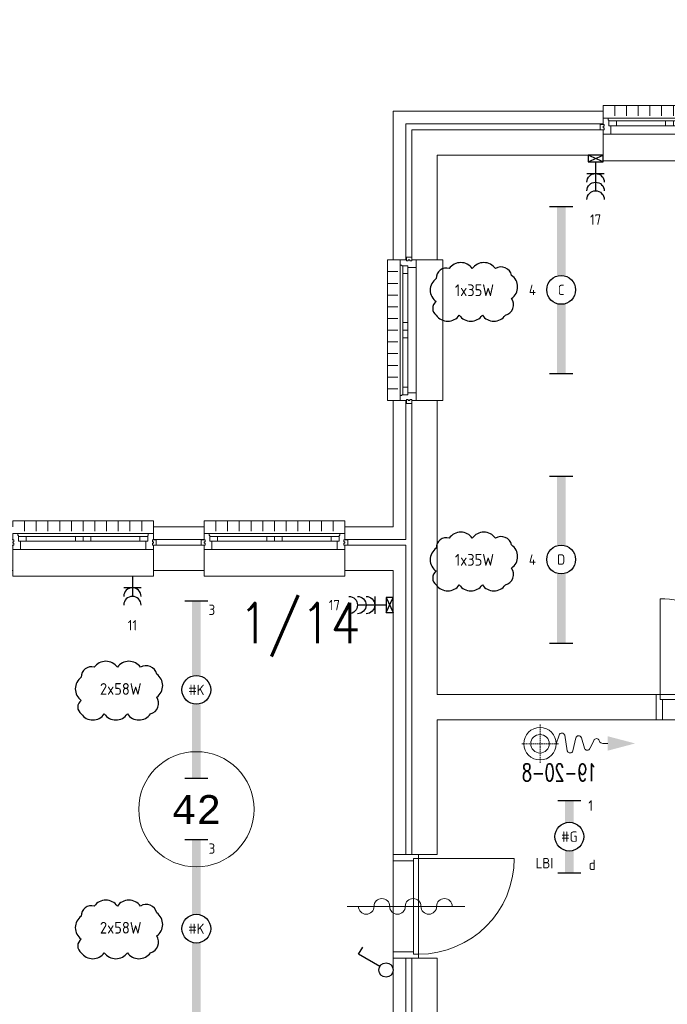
# Model space of a CAD drawing. Extents: x 1776 to 84138, y 13023 to 41651.
# Tile 20 of 21: x 70083 to 75701, y 26304 to 34849. Entities that reach past the tile are written whole.
import ezdxf
from ezdxf.enums import TextEntityAlignment as Align
from ezdxf.xclip import XClip

# ---------------------------------------------------------------- set-up
doc = ezdxf.new("R2010")
doc.units = 0
doc.header["$LTSCALE"] = 50
doc.header["$XCLIPFRAME"] = 0
doc.linetypes.add('Xref-1e26$0$HIDDEN', pattern=[0.375, 0.25, -0.125])
doc.layers.get('0').update_dxf_attribs({"linetype": 'CONTINUOUS'})
for name, color, linetype in [('EL6222--', 3, 'CONTINUOUS'), ('EL6311--', 3, 'CONTINUOUS'), ('Revisiewolk', 1, 'CONTINUOUS'), ('Xref', 8, 'CONTINUOUS'), ('Xref-1e26$0$AL$1A---_ALGEMEEN', 8, 'CONTINUOUS'), ('Xref-1e26$0$AT$1A---_TEKST035', 8, 'CONTINUOUS'), ('Xref-1e26$0$AT$1A---_TEKST050', 8, 'CONTINUOUS'), ('Xref-1e26$0$AT$1A---_TEKST070', 8, 'CONTINUOUS'), ('Xref-1e26$0$EL6131--_WG', 3, 'CONTINUOUS')]:
    doc.layers.add(name, color=color, linetype=linetype)
doc.styles.add('buro-018', font='Isocp.shx', dxfattribs={"height": 90})
doc.styles.add('Xref-1e26$0$MONOTXT', font='MONOTXT')
doc.styles.add('Xref-1e26$0$ROMANS', font='ROMANS')

# ---------------------------------------------------------------- blocks, each defined once
blk = doc.blocks.new('111304B')
at = {"color": 0, "linetype": 'Continuous'}
for p, q in [((0, 1), (0, 6)), ((-1.5, 3), (1.5, 3))]:
    blk.add_line(p, q, dxfattribs=at)
for centre in [(0, 7.5), (0, 6), (0, 4.5)]:
    blk.add_arc(centre, 1.5, 180, 0, dxfattribs=at)
at = {"color": 0, "linetype": 'Continuous', "style": 'buro-018'}
for tag, p in [('E_GKAST', (0, 13)), ('E_GROEP', (0, 10)), ('E_SGROEP', (4.5, 10))]:
    blk.add_attdef(tag, text='', height=1.8, dxfattribs=at).set_placement(p, align=Align.MIDDLE)
at = {"color": 0, "linetype": 'Continuous', "style": 'buro-018', "flags": 1}
for tag, p in [('E_VERMCODE', (13, 10)), ('E_MATCODE', (0, 0))]:
    blk.add_attdef(tag, text='', height=1.8, dxfattribs=at).set_placement(p, align=Align.MIDDLE)
blk = doc.blocks.new('*O83')
at = {"layer": 'Xref-1e26$0$AL$1A---_ALGEMEEN', "color": 0, "linetype": 'Continuous', "lineweight": 0}
for p, q in [((-508.33, 240), (-508.33, 150)), ((-406.66, 240), (-406.66, 150)), ((-305, 240), (-305, 150)), ((-203.33, 240), (-203.33, 150)), ((-101.66, 240), (-101.66, 150)), ((0, 240), (0, 150)), ((101.66, 240), (101.66, 150)), ((203.33, 240), (203.33, 150)), ((305, 240), (305, 150)), ((406.66, 240), (406.66, 150)), ((508.33, 240), (508.33, 150)), ((-565.5, 130), (565.5, 130)), ((-493, 106), (-67, 106)), ((67, 106), (493, 106)), ((-493, 63), (-67, 63)), ((67, 63), (493, 63)), ((-543, -9), (543, -9))]:
    blk.add_line(p, q, dxfattribs=at)
for points in [[(-610, 190), (-610, 240), (610, 240), (610, 190)], [(-610, -190), (-610, -240), (610, -240), (610, -190)]]:
    blk.add_lwpolyline(points, dxfattribs=at)
for points in [[(-610, -9), (-545.15, -9), (-543, -6.86), (-543, 63), (-560, 63), (-560, 114), (-565.5, 114), (-565.5, 127.78), (-567.72, 130), (-610, 130), (-610, 76), (-601, 76), (-601, 60), (-610, 60), (-610, 46), (-601, 46), (-601, 30), (-610, 30)], [(-560, 106), (-493, 106), (-493, 63), (-560, 63)], [(-67, 106), (0, 106), (0, 63), (-67, 63)], [(67, 106), (0, 106), (0, 63), (67, 63)], [(560, 106), (493, 106), (493, 63), (560, 63)], [(610, -9), (545.15, -9), (543, -6.86), (543, 63), (560, 63), (560, 114), (565.5, 114), (565.5, 127.78), (567.72, 130), (610, 130), (610, 76), (601, 76), (601, 60), (610, 60), (610, 46), (601, 46), (601, 30), (610, 30)], [(-635, 30), (-601, 30), (-601, 46), (-610, 46), (-610, 60), (-601, 60), (-601, 76), (-635, 76)], [(635, 30), (601, 30), (601, 46), (610, 46), (610, 60), (601, 60), (601, 76), (635, 76)]]:
    blk.add_lwpolyline(points, close=True, dxfattribs=at)
blk = doc.blocks.new('*O91')
at = {"layer": 'Xref-1e26$0$AL$1A---_ALGEMEEN', "color": 0, "linetype": 'Continuous', "lineweight": 0}
for p, q in [((-508.33, 240), (-508.33, 150)), ((-406.66, 240), (-406.66, 150)), ((-305, 240), (-305, 150)), ((-203.33, 240), (-203.33, 150)), ((-101.66, 240), (-101.66, 150)), ((0, 240), (0, 150)), ((101.66, 240), (101.66, 150)), ((203.33, 240), (203.33, 150)), ((305, 240), (305, 150)), ((406.66, 240), (406.66, 150)), ((508.33, 240), (508.33, 150)), ((-565.5, 130), (565.5, 130)), ((-493, 106), (-67, 106)), ((67, 106), (493, 106)), ((-493, 63), (-67, 63)), ((67, 63), (493, 63)), ((-543, -9), (543, -9))]:
    blk.add_line(p, q, dxfattribs=at)
for points in [[(-610, 190), (-610, 240), (610, 240), (610, 190)], [(-610, -190), (-610, -240), (610, -240), (610, -190)]]:
    blk.add_lwpolyline(points, dxfattribs=at)
for points in [[(-610, -9), (-545.15, -9), (-543, -6.86), (-543, 63), (-560, 63), (-560, 114), (-565.5, 114), (-565.5, 127.78), (-567.72, 130), (-610, 130), (-610, 76), (-601, 76), (-601, 60), (-610, 60), (-610, 46), (-601, 46), (-601, 30), (-610, 30)], [(-560, 106), (-493, 106), (-493, 63), (-560, 63)], [(-67, 106), (0, 106), (0, 63), (-67, 63)], [(67, 106), (0, 106), (0, 63), (67, 63)], [(560, 106), (493, 106), (493, 63), (560, 63)], [(610, -9), (545.15, -9), (543, -6.86), (543, 63), (560, 63), (560, 114), (565.5, 114), (565.5, 127.78), (567.72, 130), (610, 130), (610, 76), (601, 76), (601, 60), (610, 60), (610, 46), (601, 46), (601, 30), (610, 30)], [(-635, 30), (-601, 30), (-601, 46), (-610, 46), (-610, 60), (-601, 60), (-601, 76), (-635, 76)], [(635, 30), (601, 30), (601, 46), (610, 46), (610, 60), (601, 60), (601, 76), (635, 76)]]:
    blk.add_lwpolyline(points, close=True, dxfattribs=at)
blk = doc.blocks.new('*O92')
at = {"layer": 'Xref-1e26$0$AL$1A---_ALGEMEEN', "color": 0, "linetype": 'Continuous', "lineweight": 0}
for p, q in [((-508.33, 240), (-508.33, 150)), ((-406.66, 240), (-406.66, 150)), ((-305, 240), (-305, 150)), ((-203.33, 240), (-203.33, 150)), ((-101.66, 240), (-101.66, 150)), ((0, 240), (0, 150)), ((101.66, 240), (101.66, 150)), ((203.33, 240), (203.33, 150)), ((305, 240), (305, 150)), ((406.66, 240), (406.66, 150)), ((508.33, 240), (508.33, 150)), ((-565.5, 130), (565.5, 130)), ((-493, 106), (-67, 106)), ((67, 106), (493, 106)), ((-493, 63), (-67, 63)), ((67, 63), (493, 63)), ((-543, -9), (543, -9))]:
    blk.add_line(p, q, dxfattribs=at)
for points in [[(-610, 190), (-610, 240), (610, 240), (610, 190)], [(-610, -190), (-610, -240), (610, -240), (610, -190)]]:
    blk.add_lwpolyline(points, dxfattribs=at)
for points in [[(-610, -9), (-545.15, -9), (-543, -6.86), (-543, 63), (-560, 63), (-560, 114), (-565.5, 114), (-565.5, 127.78), (-567.72, 130), (-610, 130), (-610, 76), (-601, 76), (-601, 60), (-610, 60), (-610, 46), (-601, 46), (-601, 30), (-610, 30)], [(-560, 106), (-493, 106), (-493, 63), (-560, 63)], [(-67, 106), (0, 106), (0, 63), (-67, 63)], [(67, 106), (0, 106), (0, 63), (67, 63)], [(560, 106), (493, 106), (493, 63), (560, 63)], [(610, -9), (545.15, -9), (543, -6.86), (543, 63), (560, 63), (560, 114), (565.5, 114), (565.5, 127.78), (567.72, 130), (610, 130), (610, 76), (601, 76), (601, 60), (610, 60), (610, 46), (601, 46), (601, 30), (610, 30)], [(-635, 30), (-601, 30), (-601, 46), (-610, 46), (-610, 60), (-601, 60), (-601, 76), (-635, 76)], [(635, 30), (601, 30), (601, 46), (610, 46), (610, 60), (601, 60), (601, 76), (635, 76)]]:
    blk.add_lwpolyline(points, close=True, dxfattribs=at)
blk = doc.blocks.new('*O94')
at = {"layer": 'Xref-1e26$0$AL$1A---_ALGEMEEN', "color": 0, "linetype": 'Continuous', "lineweight": 0}
for p, q in [((-130, 565.5), (-130, -565.5)), ((9, 543), (9, -543)), ((-240, 508.33), (-150, 508.33)), ((-106, 493), (-106, 67)), ((-63, 493), (-63, 67)), ((-240, 406.66), (-150, 406.66)), ((-240, 305), (-150, 305)), ((-240, 203.33), (-150, 203.33)), ((-240, 101.66), (-150, 101.66)), ((-240, 0), (-150, 0)), ((-106, -67), (-106, -493)), ((-63, -67), (-63, -493)), ((-240, -101.66), (-150, -101.66)), ((-240, -203.33), (-150, -203.33)), ((-240, -305), (-150, -305)), ((-240, -406.66), (-150, -406.66)), ((-240, -508.33), (-150, -508.33))]:
    blk.add_line(p, q, dxfattribs=at)
for points in [[(-190, 610), (-240, 610), (-240, -610), (-190, -610)], [(190, 610), (240, 610), (240, -610), (190, -610)]]:
    blk.add_lwpolyline(points, dxfattribs=at)
for points in [[(9, 610), (9, 545.15), (6.86, 543), (-63, 543), (-63, 560), (-114, 560), (-114, 565.5), (-127.78, 565.5), (-130, 567.72), (-130, 610), (-76, 610), (-76, 601), (-60, 601), (-60, 610), (-46, 610), (-46, 601), (-30, 601), (-30, 610)], [(-30, 635), (-30, 601), (-46, 601), (-46, 610), (-60, 610), (-60, 601), (-76, 601), (-76, 635)], [(-106, 560), (-106, 493), (-63, 493), (-63, 560)], [(-106, 67), (-106, 0), (-63, 0), (-63, 67)], [(-106, -67), (-106, 0), (-63, 0), (-63, -67)], [(-106, -560), (-106, -493), (-63, -493), (-63, -560)], [(9, -610), (9, -545.15), (6.86, -543), (-63, -543), (-63, -560), (-114, -560), (-114, -565.5), (-127.78, -565.5), (-130, -567.72), (-130, -610), (-76, -610), (-76, -601), (-60, -601), (-60, -610), (-46, -610), (-46, -601), (-30, -601), (-30, -610)], [(-30, -635), (-30, -601), (-46, -601), (-46, -610), (-60, -610), (-60, -601), (-76, -601), (-76, -635)]]:
    blk.add_lwpolyline(points, close=True, dxfattribs=at)
blk = doc.blocks.new('Xref-1e26$0$ED0831')
at = {"layer": 'Xref-1e26$0$AL$1A---_ALGEMEEN', "color": 0, "linetype": 'Continuous', "lineweight": 0}
for p, q in [((450, -400), (450, 620)), ((0, 0), (0, 220)), ((0, 220), (55, 220)), ((55, 220), (845, 220)), ((55, 220), (55, 45)), ((900, 220), (845, 220)), ((845, 220), (845, 45)), ((900, 0), (900, 220)), ((35, 0), (0, 0)), ((55, 45), (35, 45)), ((35, 45), (35, 0)), ((35, 0), (35, -830)), ((865, 0), (35, 0)), ((55, 45), (845, 45)), ((845, 45), (865, 45)), ((865, 45), (865, 0)), ((865, 0), (900, 0))]:
    blk.add_line(p, q, dxfattribs=at)
blk.add_arc((35, 0), 830, 270, 360, dxfattribs=at)
blk = doc.blocks.new('*O167')
at = {"layer": 'Xref-1e26$0$AL$1A---_ALGEMEEN', "color": 0, "linetype": 'Continuous', "lineweight": 0}
blk.add_lwpolyline([(0, -407, 1), (0, -271.4, -1), (0, -135.7, 1), (0, 0, -1), (0, 135.7, 1), (0, 271.4, -1), (0, 407)], format="xyb", dxfattribs=at)
blk = doc.blocks.new('Xref-1e26$0$BRW00')
at = {"layer": 'Xref-1e26$0$AL$1A---_ALGEMEEN', "color": 0, "linetype": 'Continuous', "lineweight": 0}
blk.add_blockref('*O167', (0, 0), dxfattribs=at)
blk = doc.blocks.new('*O183')
at = {"layer": 'Xref-1e26$0$AL$1A---_ALGEMEEN', "color": 0, "linetype": 'Continuous', "lineweight": 0}
blk.add_line((450, 0.01), (-450, 0.01), dxfattribs=at)
at = {"layer": 'Xref-1e26$0$AL$1A---_ALGEMEEN', "color": 0, "linetype": 'Continuous', "lineweight": 0, "rotation": 270}
blk.add_blockref('Xref-1e26$0$BRW00', (-5, 0.01), dxfattribs=at)
blk = doc.blocks.new('Xref-1e26$0$BSH30')
at = {"layer": 'Xref-1e26$0$AL$1A---_ALGEMEEN', "color": 0, "linetype": 'Xref-1e26$0$HIDDEN', "lineweight": 0}
for p, q in [((0.1, 165.3), (0.1, -167.5)), ((-157.6, 0.1), (163.6, 0.1))]:
    blk.add_line(p, q, dxfattribs=at)
at = {"layer": 'Xref-1e26$0$AL$1A---_ALGEMEEN', "color": 0, "linetype": 'Continuous', "lineweight": 0}
for p, q in [((140.9, 0.1), (165.6, -75.2)), ((213.9, -73.9), (236.7, 61.1)), ((285.3, 61), (310.2, -50.7)), ((358.7, -51.5), (385.4, 38.1)), ((433.5, 38.7), (466.9, -29.2)), ((513.9, -27.7), (515.7, -22.6)), ((587.8, -2.7), (544, -2.7))]:
    blk.add_line(p, q, dxfattribs=at)
for radius in [140.9, 80.5]:
    blk.add_circle((0, 0), radius, dxfattribs=at)
for centre, radius, start, end in [((261, 55.2), 25, 13.37364, 166.53417), ((409.5, 31.5), 25, 16.87474, 164.56141), ((189.6, -68.1), 25, 196.57827, 346.53417), ((334.6, -44.9), 25, 193.37364, 344.56141), ((490.2, -19.9), 25, 201.69438, 341.8683), ((544, -32.7), 30, 90, 160.48229)]:
    blk.add_arc(centre, radius, start, end, dxfattribs=at)
blk.add_solid([(587.9, 60), (824.7, -2.7), (587.8, -65)], dxfattribs=at)
at = {"layer": 'Xref-1e26$0$AT$1A---_TEKST035', "linetype": 'Continuous', "lineweight": 0, "style": 'Xref-1e26$0$ROMANS', "width": 0.666667}
blk.add_text('19-20-8', height=150, rotation=180, dxfattribs=at).set_placement((169.1, 249.2), align=Align.MIDDLE)
blk = doc.blocks.new('Xref-1e26$0$E00112')
at = {"color": 0, "linetype": 'Continuous'}
for p, q in [((0, 1), (-1, 1)), ((-1, 1), (-1, 0)), ((-1, 0), (0, 1)), ((-1, 1), (0, 0)), ((0, 0), (0, 1)), ((-1, 0), (0, 0))]:
    blk.add_line(p, q, dxfattribs=at)
blk = doc.blocks.new('Xref-1e26')
at = {"layer": 'Xref-1e26$0$AL$1A---_ALGEMEEN', "linetype": 'Continuous', "lineweight": 0}
for points in [[(142092.42, 64016.73), (143842.42, 64016.73), (143842.42, 59456.73), (146062.42, 59456.73), (146062.42, 59236.73), (145947.42, 59236.73), (145947.42, 55091.73), (149362.42, 55091.73), (149362.42, 55871.73), (149472.42, 55871.73), (149472.42, 55091.73), (149522.42, 55091.73), (149522.42, 55871.73), (149742.42, 55871.73), (149742.42, 54871.73), (145727.42, 54871.73), (145727.42, 59236.73), (143622.42, 59236.73), (143622.42, 63796.73), (142092.42, 63796.73)], [(149362.42, 63221.73), (151182.42, 63221.73), (151182.42, 63111.73), (149472.42, 63111.73), (149472.42, 61931.73), (149362.42, 61931.73)], [(149522.42, 63061.73), (151182.42, 63061.73), (151182.42, 62841.73), (149742.42, 62841.73), (149742.42, 61931.73), (149522.42, 61931.73)], [(149362.42, 60711.73), (149472.42, 60711.73), (149472.42, 59506.73), (148942.42, 59506.73), (148942.42, 59616.73), (149362.42, 59616.73)], [(149522.42, 60711.73), (149742.42, 60711.73), (149742.42, 58161.73), (151642.42, 58161.73), (151642.42, 57941.73), (149742.42, 57941.73), (149742.42, 56771.73), (149522.42, 56771.73)], [(147282.42, 59506.73), (147722.42, 59506.73), (147722.42, 59616.73), (147282.42, 59616.73)], [(147282.42, 59236.73), (147722.42, 59236.73), (147722.42, 59456.73), (147282.42, 59456.73)], [(148942.42, 59456.73), (149472.42, 59456.73), (149472.42, 56771.73), (149362.42, 56771.73), (149362.42, 59236.73), (148942.42, 59236.73)]]:
    blk.add_lwpolyline(points, close=True, dxfattribs=at)
blk.add_circle((147654.92, 57164.23), 500, dxfattribs=at)
for name, p in [('*O83', (151792.42, 63031.73)), ('*O94', (149552.42, 61321.73)), ('*O92', (146672.42, 59426.73)), ('*O91', (148332.42, 59426.73)), ('*O183', (149472.42, 56321.72))]:
    blk.add_blockref(name, p, dxfattribs=at)
at = {"layer": 'Xref-1e26$0$AL$1A---_ALGEMEEN', "linetype": 'Continuous', "lineweight": 0, "yscale": -1}
for name, p in [('Xref-1e26$0$ED0831', (151642.42, 58161.73)), ('Xref-1e26$0$BSH30', (150635.81, 57732.9))]:
    blk.add_blockref(name, p, dxfattribs=at)
at = {"layer": 'Xref-1e26$0$AL$1A---_ALGEMEEN', "linetype": 'Continuous', "lineweight": 0, "yscale": -1, "rotation": 270}
blk.add_blockref('Xref-1e26$0$ED0831', (149582.42, 56771.73), dxfattribs=at)
at = {"layer": 'Xref-1e26$0$EL6131--_WG', "linetype": 'Continuous', "lineweight": 0, "xscale": 60, "yscale": 130, "zscale": 60, "rotation": 90}
blk.add_blockref('Xref-1e26$0$E00112', (151182.42, 62841.73), dxfattribs=at)
at = {"layer": 'Xref-1e26$0$EL6131--_WG', "linetype": 'Continuous', "lineweight": 0, "xscale": 60, "yscale": 130, "zscale": 60}
blk.add_blockref('Xref-1e26$0$E00112', (149362.42, 58871.73), dxfattribs=at)
at = {"layer": 'Xref-1e26$0$AT$1A---_TEKST050', "linetype": 'Continuous', "lineweight": 0, "style": 'Xref-1e26$0$MONOTXT'}
blk.add_text('42', height=250.00002, dxfattribs=at).set_placement((147654.91, 57164.22), align=Align.MIDDLE)
at = {"layer": 'Xref-1e26$0$AT$1A---_TEKST070', "linetype": 'Continuous', "lineweight": 0, "style": 'Xref-1e26$0$ROMANS', "width": 0.857143}
blk.add_text('1/14 ', height=349.99998, dxfattribs=at).set_placement((148022.9, 58605.44))
blk = doc.blocks.new('1115B61449')
at = {"color": 0}
for p, q in [((-14.49, 2), (-14.49, -2)), ((14.49, 2), (14.49, -2))]:
    blk.add_line(p, q, dxfattribs=at)
at = {"color": 0, "linetype": 'Continuous'}
blk.add_circle((0, 0), 2.5, dxfattribs=at)
at = {"color": 0}
for points in [[(-2.5, 0.75), (-14.49, 0.75), (-2.5, -0.75), (-14.49, -0.75)], [(2.5, 0.75), (14.49, 0.75), (2.5, -0.75), (14.49, -0.75)]]:
    blk.add_solid(points, dxfattribs=at)
at = {"color": 0, "linetype": 'Continuous', "style": 'buro-018'}
for tag, p in [('E_GKAST', (0, 8)), ('E_GROEP', (0, 5)), ('E_SGROEP', (4.5, 5)), ('E_ARMCODE', (0, 0)), ('E_SLET', (4.5, -3))]:
    blk.add_attdef(tag, text='', height=1.8, dxfattribs=at).set_placement(p, align=Align.MIDDLE)
blk = doc.blocks.new('1115B61540')
at = {"color": 0}
for p, q in [((-15.4, 2), (-15.4, -2)), ((15.4, 2), (15.4, -2))]:
    blk.add_line(p, q, dxfattribs=at)
at = {"color": 0, "linetype": 'Continuous'}
blk.add_circle((0, 0), 2.5, dxfattribs=at)
at = {"color": 0}
for points in [[(-2.5, 0.75), (-15.4, 0.75), (-2.5, -0.75), (-15.4, -0.75)], [(2.5, 0.75), (15.4, 0.75), (2.5, -0.75), (15.4, -0.75)]]:
    blk.add_solid(points, dxfattribs=at)
at = {"color": 0, "linetype": 'Continuous', "style": 'buro-018'}
for tag, p in [('E_GKAST', (0, 8)), ('E_GROEP', (0, 5)), ('E_SGROEP', (4.5, 5)), ('E_ARMCODE', (0, 0)), ('E_SLET', (4.5, -3))]:
    blk.add_attdef(tag, text='', height=1.8, dxfattribs=at).set_placement(p, align=Align.MIDDLE)
blk = doc.blocks.new('1114A1')
at = {"color": 0, "linetype": 'Continuous'}
for p, q in [((0.62, 3.33), (2.74, 7)), ((2.74, 7), (3.95, 6.3))]:
    blk.add_line(p, q, dxfattribs=at)
blk.add_circle((0, 2.25), 1.25, dxfattribs=at)
at = {"color": 0, "linetype": 'Continuous', "style": 'buro-018'}
for tag, p in [('E_SLET1', (3.36, 9)), ('E_GROEP', (0, 0)), ('E_GKAST', (0, 0))]:
    blk.add_attdef(tag, text='', height=1.8, dxfattribs=at).set_placement(p, align=Align.MIDDLE)
at = {"color": 0, "linetype": 'Continuous', "style": 'buro-018', "flags": 1}
for tag in ['E_MATCODE', 'E_SGROEP']:
    blk.add_attdef(tag, text='', height=1.8, dxfattribs=at).set_placement((0, 0), align=Align.MIDDLE)
blk = doc.blocks.new('1115B6630')
at = {"color": 0}
for p, q in [((-6.3, 2), (-6.3, -2)), ((6.3, 2), (6.3, -2))]:
    blk.add_line(p, q, dxfattribs=at)
at = {"color": 0, "linetype": 'Continuous'}
blk.add_circle((0, 0), 2.5, dxfattribs=at)
at = {"color": 0}
for points in [[(-2.5, 0.75), (-6.3, 0.75), (-2.5, -0.75), (-6.3, -0.75)], [(2.5, 0.75), (6.3, 0.75), (2.5, -0.75), (6.3, -0.75)]]:
    blk.add_solid(points, dxfattribs=at)
at = {"color": 0, "linetype": 'Continuous', "style": 'buro-018'}
for tag, p in [('E_GKAST', (0, 8)), ('E_GROEP', (0, 5)), ('E_SGROEP', (4.5, 5)), ('E_ARMCODE', (0, 0)), ('E_SLET', (4.5, -3))]:
    blk.add_attdef(tag, text='', height=1.8, dxfattribs=at).set_placement(p, align=Align.MIDDLE)
blk = doc.blocks.new('111304A')
at = {"color": 0, "linetype": 'Continuous'}
for p, q in [((0, 1), (0, 4.5)), ((-1.5, 3), (1.5, 3))]:
    blk.add_line(p, q, dxfattribs=at)
for centre in [(0, 6), (0, 4.5)]:
    blk.add_arc(centre, 1.5, 180, 0, dxfattribs=at)
at = {"color": 0, "linetype": 'Continuous', "style": 'buro-018'}
for tag, p in [('E_GKAST', (0, 11.5)), ('E_GROEP', (0, 8.5)), ('E_SGROEP', (4.5, 8.5))]:
    blk.add_attdef(tag, text='', height=1.8, dxfattribs=at).set_placement(p, align=Align.MIDDLE)
at = {"color": 0, "linetype": 'Continuous', "style": 'buro-018', "flags": 1}
for tag, p in [('E_VERMCODE', (13, 8.5)), ('E_MATCODE', (0, 0))]:
    blk.add_attdef(tag, text='', height=1.8, dxfattribs=at).set_placement(p, align=Align.MIDDLE)

msp = doc.modelspace()

# ---------------------------------------------------------------- linework, layer by layer
at = {"layer": 'Revisiewolk'}
for points in [[(73696.4, 32284.2, 0.520567), (73896.4, 32284.2, 0.520567), (74096.4, 32284.2, 0.520567), (74296.4, 32284.2, 0.520567), (74350.6, 32430, 0.520567), (74350.6, 32630, 0.520567), (74209.5, 32688.8, 0.520567), (74009.5, 32688.8, 0.520567), (73809.5, 32688.8, 0.520567), (73696.4, 32601.8, 0.520567), (73696.4, 32401.8, 0.520567)], [(73696.4, 29944.2, 0.520567), (73896.4, 29944.2, 0.520567), (74096.4, 29944.2, 0.520567), (74296.4, 29944.2, 0.520567), (74350.6, 30090, 0.520567), (74350.6, 30290, 0.520567), (74209.5, 30348.8, 0.520567), (74009.5, 30348.8, 0.520567), (73809.5, 30348.8, 0.520567), (73696.4, 30261.8, 0.520567), (73696.4, 30061.8, 0.520567)], [(70617.5, 28823.8, 0.520567), (70817.5, 28823.8, 0.520567), (71017.5, 28823.8, 0.520567), (71217.5, 28823.8, 0.520567), (71271.6, 28969.6, 0.520567), (71271.6, 29169.6, 0.520567), (71130.5, 29228.5, 0.520567), (70930.5, 29228.5, 0.520567), (70730.5, 29228.5, 0.520567), (70617.5, 29141.5, 0.520567), (70617.5, 28941.5, 0.520567)], [(70617.5, 26751.3, 0.520567), (70817.5, 26751.3, 0.520567), (71017.5, 26751.3, 0.520567), (71217.5, 26751.3, 0.520567), (71271.6, 26897.1, 0.520567), (71271.6, 27097.1, 0.520567), (71130.5, 27156, 0.520567), (70930.5, 27156, 0.520567), (70730.5, 27156, 0.520567), (70617.5, 27069, 0.520567), (70617.5, 26869, 0.520567)]]:
    msp.add_lwpolyline(points, format="xyb", close=True, dxfattribs=at)

# ---------------------------------------------------------------- block references
at = {"layer": 'EL6222--'}
ref = msp.add_blockref('111304B', (75078.4, 33663.8), dxfattribs=dict(at, xscale=-50, yscale=50, zscale=50, rotation=180))
ref.add_attrib('E_GROEP', '17', dxfattribs={"layer": '0', "color": 1, "linetype": 'Continuous', "height": 90, "style": 'buro-018'}).set_placement((75078.4, 33113.8), align=Align.MIDDLE)
ref = msp.add_blockref('111304A', (71061.3, 30068.8), dxfattribs=dict(at, xscale=50, yscale=50, zscale=50, rotation=180))
ref.add_attrib('E_GROEP', '11', dxfattribs={"layer": '0', "color": 1, "linetype": 'Continuous', "height": 90, "style": 'buro-018'}).set_placement((71061.3, 29593.8), align=Align.MIDDLE)
ref = msp.add_blockref('111304B', (73313.4, 29768.8), dxfattribs=dict(at, xscale=-50, yscale=50, zscale=50, rotation=90))
ref.add_attrib('E_GROEP', '17', dxfattribs={"layer": '0', "color": 1, "linetype": 'Continuous', "height": 90, "style": 'buro-018'}).set_placement((72813.4, 29768.8), align=Align.MIDDLE)
at = {"layer": 'EL6311--'}
ref = msp.add_blockref('1115B61449', (74780.3, 32503.8), dxfattribs=dict(at, xscale=50, yscale=50, zscale=50, rotation=90))
ref.add_attrib('E_ARMCODE', 'C', dxfattribs={"layer": '0', "color": 1, "linetype": 'Continuous', "height": 90, "style": 'buro-018'}).set_placement((74780.3, 32503.8), align=Align.MIDDLE)
ref.add_attrib('E_GROEP', '4', dxfattribs={"layer": '0', "color": 1, "linetype": 'Continuous', "height": 90, "style": 'buro-018'}).set_placement((74530.3, 32503.8), align=Align.MIDDLE)
ref = msp.add_blockref('1115B61449', (74780.3, 30163.8), dxfattribs=dict(at, xscale=50, yscale=50, zscale=50, rotation=90))
ref.add_attrib('E_ARMCODE', 'D', dxfattribs={"layer": '0', "color": 1, "linetype": 'Continuous', "height": 90, "style": 'buro-018'}).set_placement((74780.3, 30163.8), align=Align.MIDDLE)
ref.add_attrib('E_GROEP', '4', dxfattribs={"layer": '0', "color": 1, "linetype": 'Continuous', "height": 90, "style": 'buro-018'}).set_placement((74530.3, 30163.8), align=Align.MIDDLE)
ref = msp.add_blockref('1115B61540', (71615.9, 29032.5), dxfattribs=dict(at, xscale=50, yscale=50, zscale=50, rotation=270))
ref.add_attrib('E_ARMCODE', '#K', dxfattribs={"layer": '0', "color": 1, "linetype": 'Continuous', "height": 90, "style": 'buro-018'}).set_placement((71615.9, 29032.5), align=Align.MIDDLE)
ref.add_attrib('E_GROEP', '3', dxfattribs={"layer": '0', "color": 1, "linetype": 'Continuous', "height": 90, "style": 'buro-018'}).set_placement((71750.9, 29727.5), align=Align.MIDDLE)
ref = msp.add_blockref('1115B6630', (74850.9, 27758.8), dxfattribs=dict(at, xscale=50, yscale=50, zscale=50, rotation=90))
ref.add_attrib('E_ARMCODE', '#G', dxfattribs={"layer": '0', "color": 1, "linetype": 'Continuous', "height": 90, "style": 'buro-018'}).set_placement((74850.9, 27758.8), align=Align.MIDDLE)
ref.add_attrib('E_SLET', 'd', dxfattribs={"layer": '0', "color": 1, "linetype": 'Continuous', "height": 90, "style": 'buro-018'}).set_placement((75048.9, 27514.3), align=Align.MIDDLE)
ref.add_attrib('E_GROEP', '1', dxfattribs={"layer": '0', "color": 1, "linetype": 'Continuous', "height": 90, "style": 'buro-018'}).set_placement((75035.9, 28028.8), align=Align.MIDDLE)
ref.add_attrib('E_GKAST', 'LBI', dxfattribs={"layer": '0', "color": 1, "linetype": 'Continuous', "height": 90, "style": 'buro-018'}).set_placement((74635.9, 27528.8), align=Align.MIDDLE)
ref = msp.add_blockref('1115B61540', (71615.9, 26960), dxfattribs=dict(at, xscale=50, yscale=50, zscale=50, rotation=270))
ref.add_attrib('E_ARMCODE', '#K', dxfattribs={"layer": '0', "color": 1, "linetype": 'Continuous', "height": 90, "style": 'buro-018'}).set_placement((71615.9, 26960), align=Align.MIDDLE)
ref.add_attrib('E_GROEP', '3', dxfattribs={"layer": '0', "color": 1, "linetype": 'Continuous', "height": 90, "style": 'buro-018'}).set_placement((71750.9, 27655), align=Align.MIDDLE)
at = {"layer": 'EL6311--', "xscale": 50, "yscale": 50, "zscale": 50, "rotation": 90}
msp.add_blockref('1114A1', (73373.4, 26601.5), dxfattribs=at)
at = {"layer": 'Xref', "color": 8}
ref = msp.add_blockref('Xref-1e26', (-76039, -29167.9), dxfattribs=at)
XClip(ref).set_block_clipping_path([(78159.3219657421, 42190.8042191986), (160177.2440203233, 70818.631955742)])

# ---------------------------------------------------------------- texts
at = {"layer": 'EL6222--', "color": 1, "style": 'buro-018'}
for s, p in [('1x35W', (73858.6, 32450.4)), ('1x35W', (73858.6, 30110.4)), ('2x58W', (70779.6, 28990.1)), ('2x58W', (70779.6, 26917.6))]:
    msp.add_text(s, height=101.25, dxfattribs=at).set_placement(p)

doc.saveas('drawing.dxf')
